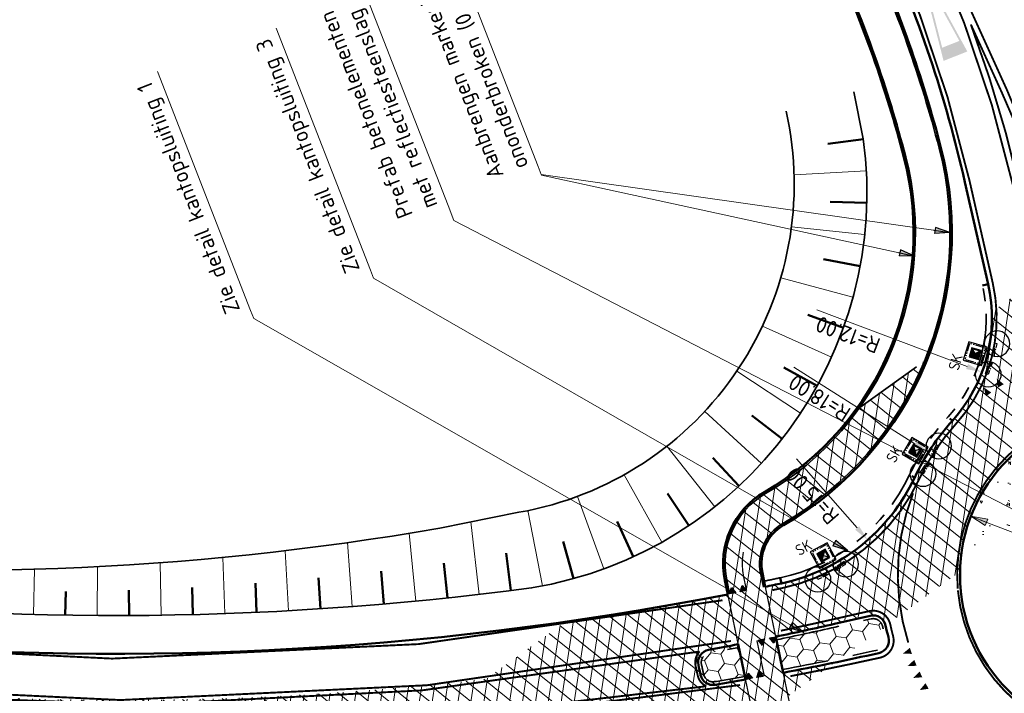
# Model space of a CAD drawing. Header units: metres. Extents: x 121968 to 139793, y 452888 to 468841.
# Tile 7 of 15: x 122226 to 122303, y 463787 to 463840. Entities that reach past the tile are written whole.
import ezdxf

# ---------------------------------------------------------------- set-up
doc = ezdxf.new("R2010")
doc.units = ezdxf.units.M
for name, pattern in [('050050', [0.25, 0.1175, -0.1325]), ('STREEP-3X-PUNT', [1.1700000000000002, 0.65, -0.1, 0.04, -0.1, 0.04, -0.1, 0.04, -0.1]), ('STREEP-PUNT', [0.89, 0.65, -0.1, 0.04, -0.1]), ('VH-RWSBAND_110X220', [24, 10, -2, 2, -2, 2, -2, 2, -2]), ('VH-TROTTOIRBAND_130-150', [15, 5, -2, 2, -2, 2, -2]), ('VW-1-1_STREEP', [2, 1, -1]), ('VW-3-3_STREEP', [6, 3, -3])]:
    doc.linetypes.add(name, pattern=pattern)
for name, color, linetype, lineweight in [('N-WE-GW-TALUD-G', 90, 'Continuous', 35), ('N-WE-GW-TALUDARCERING-S', 90, 'Continuous', 25), ('N-WE-GW-TALUDARCERING_KORT-G', 90, 'Continuous', 50), ('N-WE-GW-TALUDARCERING_LANG-G', 90, 'Continuous', 18), ('N-WE-GW-WATERGANG-G', 90, 'Continuous', 35), ('N-WE-RI-KOLK_STRAATKOLK-S @ 0.5', 7, 'Continuous', 25), ('N-WE-VH-KANTOPSLUITING_TROTTOIRBAND_130 150-G', 210, 'VH-TROTTOIRBAND_130-150', 35), ('N-WE-VH-KANTOPSLUITING_TROTTOIRBAND_RWS_110 220-G', 210, 'VH-RWSBAND_110X220', 35), ('N-WE-VH-KANTVERHARDING-G', 210, 'Continuous', 50), ('N-WE-VH-VERHARDING_ASFALT-A @ 0.5', 7, 'Continuous', 18), ('N-WE-VH-VERHARDING_BETON-A-500', 252, 'Continuous', 18), ('N-WE-VH-VERHARDING_CRETEPRINT-A @ 0.5', 7, 'Continuous', 18), ('N-WE-VW-MARKERING_DOORGETROKKEN-G', 7, 'Continuous', 35), ('N-WE-VW-MARKERING_LANGS_STREEP_11_015-G', 7, 'VW-1-1_STREEP', 13), ('N-WE-VW-MARKERING_LANGS_STREEP_33_015-G', 7, 'VW-3-3_STREEP', 13), ('X-XX-AL-M', 7, 'Continuous', 18), ('X-XX-AL-M @ 0.5', 7, 'Continuous', 18)]:
    doc.layers.add(name, color=color, linetype=linetype, lineweight=lineweight)
for name, color, linetype in [('TM-L_05-05_10', 7, '050050'), ('TM-L_C_15', 7, 'Continuous'), ('TM-SYMBOOL', 7, 'Continuous'), ('TM-SYMBOOL-F', 7, 'Continuous'), ('TM-SYMBOOL-T', 7, 'Continuous'), ('WEG-NW-BAND-10_20', 7, 'STREEP-3X-PUNT'), ('WEG-NW-BAND-11-22X20', 7, 'STREEP-PUNT'), ('WEG-NW-RIOLERING_STRAATKOLK @ 1', 4, 'Continuous'), ('WEG-NW-VERHARDING', 42, 'Continuous')]:
    doc.layers.add(name, color=color, linetype=linetype)
doc.styles.add('NLCS-ISO Standaard', font='NLCS-ISO.ttf', dxfattribs={"height": 1.8})
doc.styles.add('NLCS-ISO-M500-T25', font='NLCS-ISO.ttf', dxfattribs={"height": 1.25})
doc.styles.add('STANDAARD', font='isocp2.shx')
doc.dimstyles.new('NLCS-M500-T25-PIJL_L2_H1', dxfattribs={"dimscale": 0.5, "dimtxt": 2.5, "dimasz": 2.5, "dimexe": 2, "dimexo": 2, "dimgap": 0.7, "dimtad": 1, "dimzin": 0, "dimdsep": 46, "dimtxsty": 'NLCS-ISO-M500-T25', "dimcen": 2.5, "dimdle": 2, "dimclrd": 256, "dimclre": 256, "dimclrt": 7, "dimadec": 1, "dimazin": 0, "dimtfac": 1, "dimtdec": 3, "dimtofl": 0, "dimtmove": 0, "dimatfit": 3, "dimfxl": 0, "dimtolj": 1, "dimtzin": 0, "dimlwd": -1, "dimlwe": -1, "dimarcsym": 0})
doc.dimstyles.new('NLCS-T18-Pijl-ANNOTATIVE', dxfattribs={"dimtxt": 1.8, "dimasz": 1.35, "dimexe": 2, "dimexo": 2, "dimgap": 0.7, "dimtad": 1, "dimlfac": -1, "dimzin": 0, "dimdsep": 46, "dimtxsty": 'NLCS-ISO Standaard', "dimblk": 'Pijl', "dimblk1": 'Pijl', "dimblk2": 'Pijl', "dimcen": 2.5, "dimdle": 2, "dimclrd": 256, "dimclre": 256, "dimclrt": 256, "dimadec": 0, "dimazin": 0, "dimtfac": 1, "dimtofl": 0, "dimtmove": 0, "dimatfit": 3, "dimldrblk": 'Pijl', "dimfxl": 0, "dimtolj": 1, "dimtzin": 0, "dimlwd": 18, "dimlwe": 18, "dimarcsym": 0})
doc.dimstyles.new('NLCS-T25-Pijl-ANNOTATIVE', dxfattribs={"dimtxt": 2.5, "dimasz": 1.875, "dimexe": 2, "dimexo": 2, "dimgap": 0.7, "dimtad": 1, "dimlfac": -1, "dimzin": 0, "dimdsep": 46, "dimtxsty": 'NLCS-ISO Standaard', "dimblk": 'Pijl', "dimblk1": 'Pijl', "dimblk2": 'Pijl', "dimcen": 2.5, "dimdle": 2, "dimclrd": 256, "dimclre": 256, "dimclrt": 256, "dimadec": 0, "dimazin": 0, "dimtfac": 1, "dimtofl": 0, "dimtmove": 0, "dimatfit": 3, "dimldrblk": 'Pijl', "dimfxl": 0, "dimtolj": 1, "dimtzin": 0, "dimlwd": 18, "dimlwe": 18, "dimarcsym": 0})
pattern_1 = [(261.2915611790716, (61225.5152205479, 231842.3613571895), (0.9884715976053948, -0.1514064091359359), []), (321.2915611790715, (61225.5152205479, 231842.3613571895), (0.6253575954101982, 0.7803383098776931), [])]
pattern_2 = [(111.2915611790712, (61224.09364375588, 231839.1242103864), (-1.072821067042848, 0.8597512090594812), [0.7937499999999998, -1.5875]), (231.2915611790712, (61224.09364375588, 231839.1242103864), (-0.208155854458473, -1.358965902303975), [0.79375, -1.5875]), (171.2915611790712, (61224.09364375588, 231839.1242103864), (-1.28097692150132, -0.499214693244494), [-1.5875, 0.7937499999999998])]

# ---------------------------------------------------------------- blocks, each defined once
blk = doc.blocks.new('*D165')
at = {"layer": 'DEFPOINTS', "color": 0}
for p in [(122296.8613451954, 463806.1551059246), (122312.0842655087, 463796.5497586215)]:
    blk.add_point(p, dxfattribs=at)
at = {"layer": 'X-XX-AL-M'}
for p, q in [((122286.3203321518, 463812.8062667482), (122295.8041979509, 463806.8221439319)), ((122312.9922168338, 463795.6906169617), (122311.1763141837, 463797.4089002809)), ((122312.9434071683, 463797.4577099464), (122311.2251238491, 463795.6418072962))]:
    blk.add_line(p, q, dxfattribs=at)
blk.add_solid([(122295.6930249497, 463806.6459527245), (122295.9153709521, 463806.9983351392), (122296.8613451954, 463806.1551059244)], dxfattribs=at)
at = {"layer": 'X-XX-AL-M', "color": 7, "insert": (122288.3160529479, 463810.3941414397), "char_height": 1.25, "attachment_point": 5, "rotation": 147.74892348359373, "style": 'NLCS-ISO-M500-T25'}
blk.add_mtext('\\A1;R=18.00', dxfattribs=at)
blk = doc.blocks.new('Pijl')
h = blk.add_hatch(color=256)
h.paths.add_polyline_path([(2.220446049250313e-16, 0), (-1.75, 0.352142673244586), (-1.749922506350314, 1.310063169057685e-14)])
h.paths.add_polyline_path([(-1.749922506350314, 1.310063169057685e-14), (-1.749845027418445, -0.3520757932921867), (0, 0)])
for p, q in [((-1.901878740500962, 1.4210854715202e-14), (0, 0)), ((0, 0), (-1.75, 0.352142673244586)), ((-1.75, 0.352142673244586), (-1.749845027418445, -0.3520757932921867)), ((0, 0), (-1.749845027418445, -0.3520757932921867))]:
    blk.add_line(p, q)
blk = doc.blocks.new('*D166')
at = {"layer": 'DEFPOINTS', "color": 0}
for p in [(122300.1864714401, 463801.1328794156), (122312.0842655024, 463796.549758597)]:
    blk.add_point(p, dxfattribs=at)
at = {"layer": 'X-XX-AL-M', "lineweight": 18}
blk.add_line((122307.0629870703, 463798.4839932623), (122300.886341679, 463800.8632840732), dxfattribs=at)
at = {"layer": 'X-XX-AL-M', "lineweight": 18, "xscale": 0.75, "yscale": 0.75, "zscale": 0.75, "rotation": 158.9329354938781}
blk.add_blockref('Pijl', (122300.18647144, 463801.1328794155), dxfattribs=at)
at = {"layer": 'X-XX-AL-M', "insert": (122304.9790850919, 463798.429426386), "char_height": 0.9, "attachment_point": 5, "rotation": 158.9329354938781, "style": 'NLCS-ISO Standaard'}
blk.add_mtext('\\A1;R12.75', dxfattribs=at)
blk = doc.blocks.new('dht')
at = {"layer": 'TM-SYMBOOL'}
blk.add_hatch(color=256, dxfattribs=at).paths.add_polyline_path([(0, 0), (0, 0.5000000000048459), (0.4666666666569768, 0.249999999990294)])
blk.add_lwpolyline([(0, 0), (0, 0.5000000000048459), (0.4666666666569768, 0.249999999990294)], close=True, dxfattribs=at)
blk = doc.blocks.new('dht70')
at = {"layer": 'TM-SYMBOOL-T'}
blk.add_hatch(color=256, dxfattribs=at).paths.add_polyline_path([(0, 0.5), (0, 0), (0.6666666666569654, 0.25)])
blk = doc.blocks.new('driehogr')
at = {"layer": 'TM-SYMBOOL-T'}
h = blk.add_hatch(color=256, dxfattribs=at)
h.paths.add_polyline_path([(0, 1.4210854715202e-14), (-0.875, 7.000000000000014), (-1, 8.000000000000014), (1, 8.000000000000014), (0.875, 7.000000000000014)])
h.paths.add_polyline_path([(0.7238326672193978, 7.000000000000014), (2.842170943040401e-14, 1.209338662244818), (-0.7238326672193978, 7.000000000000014)], flags=16)
blk = doc.blocks.new('*D432')
at = {"layer": 'DEFPOINTS', "color": 0}
for p in [(122312.0842655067, 463796.5497586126), (122304.8961958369, 463780.0472844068)]:
    blk.add_point(p, dxfattribs=at)
at = {"layer": 'X-XX-AL-M'}
for p, q in [((122312.5381580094, 463795.3850777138), (122311.6303730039, 463797.7144395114)), ((122313.2489464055, 463797.0036511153), (122310.9195846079, 463796.0958661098)), ((122299.5507027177, 463767.7750240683), (122304.3970243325, 463778.9012792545))]:
    blk.add_line(p, q, dxfattribs=at)
blk.add_solid([(122304.2060234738, 463778.9844745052), (122304.5880251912, 463778.8180840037), (122304.896195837, 463780.0472844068)], dxfattribs=at)
at = {"layer": 'X-XX-AL-M', "color": 7, "insert": (122299.8448468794, 463770.8918701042), "char_height": 1.25, "attachment_point": 5, "rotation": 66.46324958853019, "style": 'NLCS-ISO-M500-T25'}
blk.add_mtext('\\A1;R=18.00', dxfattribs=at)
blk = doc.blocks.new('*D434')
at = {"layer": 'DEFPOINTS', "color": 0}
for p in [(122282.1996756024, 463810.546589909), (122292.1000061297, 463799.2778962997)]:
    blk.add_point(p, dxfattribs=at)
at = {"layer": 'X-XX-AL-M'}
blk.add_line((122286.5228199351, 463805.6259270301), (122291.2749785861, 463800.2169540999), dxfattribs=at)
blk.add_solid([(122291.1184689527, 463800.0794495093), (122291.4314882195, 463800.3544586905), (122292.1000061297, 463799.2778962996)], dxfattribs=at)
at = {"layer": 'X-XX-AL-M', "color": 7, "insert": (122287.7539204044, 463802.7474479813), "char_height": 1.25, "attachment_point": 5, "rotation": 131.3015533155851, "style": 'NLCS-ISO-M500-T25'}
blk.add_mtext('\\A1;R=15.00', dxfattribs=at)
blk = doc.blocks.new('*D435')
at = {"layer": 'DEFPOINTS', "color": 0}
for p in [(122289.8314250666, 463816.6696764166), (122301.055785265, 463812.425416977)]:
    blk.add_point(p, dxfattribs=at)
at = {"layer": 'X-XX-AL-M'}
blk.add_line((122288.1101726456, 463817.3205323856), (122299.8865810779, 463812.8675273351), dxfattribs=at)
blk.add_solid([(122299.8128960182, 463812.6726599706), (122299.9602661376, 463813.0623946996), (122301.055785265, 463812.4254169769)], dxfattribs=at)
at = {"layer": 'X-XX-AL-M', "color": 7, "insert": (122290.5480325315, 463815.3563304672), "char_height": 1.25, "attachment_point": 5, "rotation": 159.2869261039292, "style": 'NLCS-ISO-M500-T25'}
blk.add_mtext('\\A1;R=12.00', dxfattribs=at)
blk = doc.blocks.new('*U444')
at = {"layer": 'N-WE-GW-TALUDARCERING_KORT-G'}
for p, q in [((122291.7592847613, 463830.6868370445), (122288.9742097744, 463830.3142320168)), ((122292.0259694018, 463825.6992372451), (122289.1659481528, 463825.7740704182)), ((122291.4988246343, 463820.7324081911), (122288.641682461, 463821.2680254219)), ((122290.1911751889, 463815.9118972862), (122287.4177415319, 463816.9069371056)), ((122288.1360747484, 463811.3595534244), (122285.5270324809, 463812.7971912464)), ((122285.3854704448, 463807.1904469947), (122283.0180254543, 463809.0384122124)), ((122282.0088897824, 463803.5099612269), (122279.9534708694, 463805.7213616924)), ((122278.091683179, 463800.4111284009), (122276.4088849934, 463802.9260569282)), ((122273.7328665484, 463797.9722782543), (122272.4708339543, 463800.7201178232)), ((122269.0426184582, 463796.255058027), (122268.2350408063, 463799.1573508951)), ((122264.1373924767, 463795.3171523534), (122263.7665830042, 463798.243960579)), ((122259.1710224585, 463794.7389524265), (122258.8806712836, 463797.4735707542)), ((122249.2082634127, 463793.8846844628), (122249.0495108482, 463796.3125788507)), ((122254.1939663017, 463794.2613979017), (122253.9727278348, 463796.841554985)), ((122239.2190919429, 463793.4343569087), (122239.1662355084, 463795.5645271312)), ((122244.2159567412, 463793.6089664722), (122244.1132696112, 463795.8867736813)), ((122229.2198790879, 463793.3887077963), (122229.2487800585, 463795.2320041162)), ((122234.219716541, 463793.3609273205), (122234.2106533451, 463795.346175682))]:
    blk.add_line(p, q, dxfattribs=at)
at = {"layer": 'N-WE-GW-TALUDARCERING_LANG-G'}
for p, q in [((122291.9919052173, 463828.1983455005), (122286.3279563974, 463827.8954967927)), ((122291.8612617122, 463823.2053299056), (122286.1241257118, 463823.8142297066)), ((122290.9409521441, 463818.2961239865), (122285.2900333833, 463819.8290363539)), ((122289.2542393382, 463813.5948185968), (122283.8518698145, 463816.033652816)), ((122286.8437586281, 463809.2202494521), (122281.8486659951, 463812.5158053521)), ((122283.7704401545, 463805.2829932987), (122279.3310635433, 463809.3558016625)), ((122280.1119687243, 463801.8825728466), (122276.3600494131, 463806.6253401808)), ((122275.9608201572, 463799.1049411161), (122273.0056823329, 463804.3864890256)), ((122271.4219237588, 463797.0203087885), (122269.3458158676, 463802.6907876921)), ((122266.6100100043, 463795.6813694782), (122265.4648035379, 463801.5784329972)), ((122261.6556705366, 463795.0154855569), (122260.9950404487, 463800.6898782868)), ((122256.6837027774, 463794.487581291), (122256.1738150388, 463799.8016130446)), ((122251.7020680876, 463794.0604254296), (122251.323704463, 463799.0679680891)), ((122241.7179661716, 463793.5090176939), (122241.5639571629, 463797.9163489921)), ((122246.7128077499, 463793.7341930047), (122246.452950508, 463798.4393159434)), ((122231.7197275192, 463793.3621660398), (122231.7409956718, 463797.189937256)), ((122236.7195900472, 463793.3849917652), (122236.6591542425, 463797.4996992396)), ((122226.7204273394, 463793.4405498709), (122226.8119577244, 463796.9875711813))]:
    blk.add_line(p, q, dxfattribs=at)
blk = doc.blocks.new('B_straatkolk')
at = {"ltscale": 0.12}
blk.add_hatch(color=256, dxfattribs=at).paths.add_polyline_path([(0.006129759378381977, 2.91038304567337e-11), (0.3061297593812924, 2.91038304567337e-11), (0.3061297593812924, 0.3000000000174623)])
blk.add_lwpolyline([(0.006129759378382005, 2.91038304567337e-11), (0.3061297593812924, 2.91038304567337e-11), (0.3061297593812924, 0.3000000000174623), (0.006129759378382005, 0.3000000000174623)], close=True, dxfattribs=at)
at = {"ltscale": 0.12, "flags": 128}
blk.add_lwpolyline([(0.3061297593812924, 0.3000000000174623), (0.006129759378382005, 2.91038304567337e-11)], dxfattribs=at)
at = {"ltscale": 0.12, "style": 'STANDAARD'}
blk.add_attdef('SK', (0.3574588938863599, 0.3286005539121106), '', height=0.4285816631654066, dxfattribs=at)
blk = doc.blocks.new('verloop rws maai')
at = {"flags": 128}
blk.add_lwpolyline([(0, 0.2249999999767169), (1, 0.2249999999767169), (1, 0), (0, 0), (0, 0.2249999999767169), (1, 0)], dxfattribs=at)
at = {"layer": 'DEFPOINTS'}
blk.add_circle((0, 0), 1, dxfattribs=at)
blk = doc.blocks.new('A$C32171E0C')
at = {"layer": 'WEG-NW-BAND-10_20', "flags": 128}
blk.add_lwpolyline([(0.3963133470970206, -2.132733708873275), (1.605783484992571, -1.656097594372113), (1.129147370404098, -0.4466274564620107), (-0.08032276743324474, -0.9232635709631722)], close=True, dxfattribs=at)
at = {"layer": 'WEG-NW-VERHARDING', "flags": 128}
blk.add_lwpolyline([(0.3399414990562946, -2.26243418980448), (1.735483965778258, -1.712469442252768), (1.185519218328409, -0.3169269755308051), (-0.2100232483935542, -0.8668917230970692)], close=True, dxfattribs=at)
at = {"layer": 'WEG-NW-BAND-11-22X20', "rotation": 198.9809326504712}
blk.add_blockref('verloop rws maai', (1.413385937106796, 0.512881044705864), dxfattribs=at)
at = {"layer": 'WEG-NW-BAND-11-22X20', "xscale": -1, "rotation": 204.7288468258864}
blk.add_blockref('verloop rws maai', (-0.9082976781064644, -0.4183244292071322), dxfattribs=at)
at = {"layer": 'WEG-NW-RIOLERING_STRAATKOLK @ 1'}
ref = blk.add_blockref('B_straatkolk', (0.5822090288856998, -1.683276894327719), dxfattribs=dict(at, xscale=1.999999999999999, yscale=1.999999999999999, zscale=1.999999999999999, rotation=21.50874092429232))
ref.add_attrib('SK', 'SK', (2.646719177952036, -1.473761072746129), dxfattribs={"layer": '0', "ltscale": 0.12, "height": 0.8571633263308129, "rotation": 201.5087409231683, "style": 'STANDAARD'})
blk = doc.blocks.new('N-SRI-KOLK_STRAAT_300X300-SO')
h = blk.add_hatch(color=256)
h.dxf.hatch_style = 1
h.paths.add_polyline_path([(0.7499999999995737, 1.500000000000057), (-0.7500000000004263, 1.500000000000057), (-4.263256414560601e-13, 0.7500000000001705)])
h.paths.add_polyline_path([(-4.262840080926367e-13, 0.7500000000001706), (-0.7500000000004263, 2.842170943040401e-13), (0.7499999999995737, 2.842170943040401e-13)])
for p, q in [((-0.7500000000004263, 2.842170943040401e-13), (0.7499999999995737, 1.500000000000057)), ((0.7499999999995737, 2.842170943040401e-13), (-0.7500000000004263, 1.500000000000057))]:
    blk.add_line(p, q)
at = {"flags": 128}
blk.add_lwpolyline([(-0.7500000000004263, 2.842170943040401e-13), (0.7499999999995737, 2.842170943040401e-13), (0.7499999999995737, 1.500000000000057), (-0.7500000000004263, 1.500000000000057)], close=True, dxfattribs=at)

msp = doc.modelspace()

# ---------------------------------------------------------------- hatches: boundary and pattern name
at = {"layer": 'N-WE-VH-VERHARDING_ASFALT-A @ 0.5'}
h = msp.add_hatch(dxfattribs=at)
h.set_pattern_fill('AVH-ASFALT', color=256, scale=2, angle=90, style=0, pattern_type=2)
h.set_pattern_definition(pattern_1)
h.paths.add_polyline_path([(122281.2092961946, 463794.6504441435), (122281.8741125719, 463791.4588539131, 0.003000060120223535), (122284.8139465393, 463792.0568296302), (122284.149920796, 463795.244624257, -0.002995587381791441)])
h.paths.add_polyline_path([(122281.1328186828, 463795.0175904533), (122281.2092961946, 463794.6504441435, 0.002995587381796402), (122284.149920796, 463795.244624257), (122284.0734487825, 463795.6117441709, -0.003000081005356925)])
h.paths.add_polyline_path([(122281.8741125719, 463791.4588539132), (122281.9472904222, 463791.1075483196, 0.003000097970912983), (122284.8884577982, 463791.6991227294), (122284.8139465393, 463792.0568296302, -0.003000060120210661)])
h.paths.add_polyline_path([(122285.3342012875, 463795.8777539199, -0.001288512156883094), (122284.0734487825, 463795.6117441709), (122284.1499207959, 463795.244624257, 0.001288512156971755), (122285.4125644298, 463795.5110330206, 0.2347387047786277), (122296.1231777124, 463804.0253389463, -0.07440796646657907), (122299.0107217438, 463808.3702103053, 0.2010881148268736), (122302.1851378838, 463817.3952138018), (122301.822513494, 463817.1320595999, -0.1958595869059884), (122298.7325612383, 463808.6217092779, 0.07440796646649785), (122295.7835800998, 463804.1843938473, -0.2347387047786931)])
h.paths.add_polyline_path([(122302.1851378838, 463817.3952138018, -0.2010881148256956), (122299.0107217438, 463808.3702103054, -0.1165446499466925), (122305.6843812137, 463812.9717592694, -0.01407270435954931), (122306.6183755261, 463813.3057924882), (122305.1937012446, 463819.5785090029)])
h.paths.add_polyline_path([(122306.4418690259, 463815.7760774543), (122305.5238381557, 463819.8180872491), (122305.1937012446, 463819.5785090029), (122306.6183755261, 463813.3057924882, -0.04619767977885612), (122309.7879068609, 463814.0245221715), (122309.5013302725, 463815.2862938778, 0.01611718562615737), (122307.8720333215, 463821.5221574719), (122307.5500283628, 463821.2884805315, -0.01285532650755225), (122308.8705363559, 463816.3396266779, -0.4213123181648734), (122308.1073445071, 463815.128889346, 0.006165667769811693), (122307.6503951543, 463815.0251691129, -0.4177912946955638)])
h.paths.add_polyline_path([(122307.8720333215, 463821.5221574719, -0.01611718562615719), (122309.5013302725, 463815.2862938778), (122309.7879068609, 463814.0245221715, -0.1427322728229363), (122319.5345909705, 463812.5226504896, -0.2066328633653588), (122311.435927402, 463821.6302279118, 0.004908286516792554), (122310.7512263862, 463823.611569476)])
h.paths.add_polyline_path([(122310.7512263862, 463823.611569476, -0.004908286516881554), (122311.435927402, 463821.6302279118, 0.2066328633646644), (122319.5345909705, 463812.5226504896, -0.01385092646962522), (122320.4076089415, 463812.0856067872), (122320.7440423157, 463812.3297543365, 0.01636900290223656), (122319.6931085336, 463812.8624992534, -0.2066328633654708), (122311.7919733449, 463821.7479406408, 0.005542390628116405), (122311.0728026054, 463823.8449352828)])
h = msp.add_hatch(dxfattribs=at)
h.set_pattern_fill('AVH-ASFALT', color=256, scale=2, angle=90, style=0, pattern_type=2)
h.set_pattern_definition(pattern_1)
h.paths.add_polyline_path([(122294.4592655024, 463796.5497585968, 0.04417034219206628), (122294.7332889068, 463793.4539168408), (122299.3366150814, 463796.7945212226, -0.4978394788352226), (122315.8042827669, 463808.7450024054), (122320.4076089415, 463812.0856067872, 0.5668112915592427)])
h.paths.add_polyline_path([(122294.4592655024, 463796.5497585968, -0.1099445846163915), (122296.1231777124, 463804.0253389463, -0.2347387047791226), (122285.4125644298, 463795.5110330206, -0.00128851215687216), (122284.149920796, 463795.244624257), (122284.8139465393, 463792.0568296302, 0.00416664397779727), (122288.8845883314, 463792.9457585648), (122294.6104457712, 463794.2462289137, -0.03277965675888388)])
h = msp.add_hatch(dxfattribs=at)
h.set_pattern_fill('AVH-ASFALT', color=256, scale=2, angle=90, style=0, pattern_type=2)
h.set_pattern_definition(pattern_1)
h.paths.add_polyline_path([(122282.3774561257, 463796.3980799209), (122282.6040514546, 463795.3102615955, 0.001350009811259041), (122283.9265916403, 463795.5811994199), (122283.6990878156, 463796.6733791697, -0.3229607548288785), (122285.4378568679, 463800.5731773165, 0.1647466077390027), (122296.5547701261, 463813.3092919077), (122294.2964422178, 463811.6704377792, -0.1403963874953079), (122284.7593315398, 463801.7402691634, 0.3229607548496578)])
h.paths.add_polyline_path([(122281.0558244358, 463796.1227806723), (122281.2800245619, 463795.0464610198, 0.001350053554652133), (122282.6040514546, 463795.3102615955), (122282.3774561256, 463796.398079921, -0.322960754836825), (122284.7593315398, 463801.7402691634, 0.1403963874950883), (122294.2964422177, 463811.6704377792), (122291.4238290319, 463809.5858007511, -0.1061051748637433), (122284.0808062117, 463802.9073610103, 0.3229607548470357)], flags=17)
h.paths.add_polyline_path([(122283.6990878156, 463796.6733791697), (122283.9265916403, 463795.5811994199, 0.0001500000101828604), (122284.0734487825, 463795.6117441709), (122283.8459357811, 463796.7039679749, -0.3229607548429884), (122285.513248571, 463800.4435004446, 0.1670904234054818), (122296.7845869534, 463813.4760685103), (122296.5547701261, 463813.3092919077, -0.1647466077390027), (122285.4378568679, 463800.5731773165, 0.3229607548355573)])
edge = h.paths.add_edge_path()
edge.add_line((122291.4876520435, 463809.6753864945), (122291.1056405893, 463809.4031114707))
edge.add_arc((122272.1940476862, 463823.3530811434), 23.50000000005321, 300.17291670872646, 323.5859865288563, ccw=False)
edge.add_arc((122287.2723883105, 463797.4177067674), 6.499999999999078, 120.1729167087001, 191.7665984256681)
edge.add_line((122280.9089764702, 463796.0921918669), (122281.1328186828, 463795.0175904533))
edge.add_arc((122233.0921065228, 464040.3583530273), 249.99999961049, 281.0790325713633, 281.1134123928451)
edge.add_line((122281.2800245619, 463795.0464610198), (122281.0558244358, 463796.1227806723))
edge.add_arc((122287.2723883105, 463797.4177067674), 6.350000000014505, 120.17291670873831, 191.7665984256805, ccw=False)
edge.add_arc((122272.1940476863, 463823.3530811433), 23.64999999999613, 300.1729167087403, 324.6662660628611)
h = msp.add_hatch(dxfattribs=at)
h.set_pattern_fill('AVH-ASFALT', color=256, scale=2, angle=90, style=0, pattern_type=2)
h.set_pattern_definition(pattern_1)
h.paths.add_polyline_path([(122251.9574012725, 463780.9452663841), (122251.4071836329, 463780.5459769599, 0.02992346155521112), (122281.1479765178, 463783.5951424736), (122281.825791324, 463784.087028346, -0.03010555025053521)])
h.paths.add_polyline_path([(122257.4184951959, 463784.9083473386), (122251.9574012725, 463780.9452663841, 0.03010555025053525), (122281.825791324, 463784.087028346), (122283.2016956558, 463785.0855133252), (122282.594988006, 463787.9981404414, -0.02538172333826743)])
h.paths.add_polyline_path([(122221.3403034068, 463787.0334731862), (122222.1798428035, 463784.8792285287, 0.06071863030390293), (122282.594988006, 463787.9981404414), (122282.5239911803, 463788.3389755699), (122282.4729863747, 463788.5838348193, -0.002407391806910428), (122280.1027665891, 463788.1764760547, -0.3944211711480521), (122279.2496319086, 463788.742752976, -0.005954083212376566), (122279.0730289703, 463789.5268843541, -0.4220221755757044), (122279.6701043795, 463790.4204207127, 0.002367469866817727), (122281.9982759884, 463790.8627814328), (122281.9472904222, 463791.1075483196), (122281.8741125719, 463791.4588539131, -0.06092061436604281)])
h.paths.add_polyline_path([(122267.7292517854, 463792.3907974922), (122262.2161328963, 463788.3899623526, 0.01990396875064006), (122281.8741125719, 463791.4588539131), (122281.2092961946, 463794.6504441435, -0.01365019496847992)])
h.paths.add_polyline_path([(122268.3771069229, 463792.8609418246), (122267.7292517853, 463792.3907974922, 0.01365019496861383), (122281.2092961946, 463794.6504441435), (122281.1328186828, 463795.0175904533, -0.01293890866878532)])
h.paths.add_polyline_path([(122282.594988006, 463787.9981404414), (122283.2016956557, 463785.0855133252), (122285.863691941, 463787.0173070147), (122285.5481610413, 463788.5320791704, -0.00300108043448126)])
h.paths.add_polyline_path([(122282.5239911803, 463788.3389755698), (122282.594988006, 463787.9981404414, 0.003001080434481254), (122285.5481610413, 463788.5320791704), (122285.4758295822, 463788.8793214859, -0.003000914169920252)])
h.paths.add_polyline_path([(122285.5481610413, 463788.5320791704), (122285.863691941, 463787.0173070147), (122288.827344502, 463789.1680107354, -0.00334031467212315)])
h.paths.add_polyline_path([(122285.4758295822, 463788.8793214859), (122285.5481610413, 463788.5320791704, 0.003340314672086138), (122288.827344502, 463789.1680107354), (122289.5366861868, 463789.6827754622, -0.004139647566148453)])
h = msp.add_hatch(dxfattribs=at)
h.set_pattern_fill('AVH-ASFALT', color=256, scale=2, angle=90, style=0, pattern_type=2)
h.set_pattern_definition(pattern_1)
h.paths.add_polyline_path([(122288.8845883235, 463792.9457585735, -0.00416664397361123), (122284.8139465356, 463792.0568296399), (122284.8884577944, 463791.699122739, 0.004711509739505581), (122289.4924816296, 463792.699274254), (122292.3058954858, 463793.338263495, -0.4178621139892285), (122293.5052215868, 463792.5724319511, 0.0001131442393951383), (122293.5070235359, 463792.5640239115), (122294.733288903, 463793.4539168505, -0.01137421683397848), (122294.6104457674, 463794.2462289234)])
h = msp.add_hatch(dxfattribs=at)
h.set_pattern_fill('AVH-ASFALT', color=256, scale=2, angle=90, style=0, pattern_type=2)
h.set_pattern_definition(pattern_1)
h.paths.add_polyline_path([(122281.9472904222, 463791.1075483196), (122282.5239911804, 463788.3389755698, 0.001500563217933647), (122284.000828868, 463788.6047391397), (122283.4187918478, 463791.3989297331, -0.001500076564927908)])
h.paths.add_polyline_path([(122283.4187918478, 463791.3989297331), (122284.000828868, 463788.6047391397, 0.001500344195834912), (122285.4758295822, 463788.8793214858), (122284.8884577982, 463791.6991227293, -0.001500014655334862)])
at = {"layer": 'N-WE-VH-VERHARDING_BETON-A-500'}
h = msp.add_hatch(dxfattribs=at)
h.set_pattern_fill('AVH-BETON', color=256, style=0, pattern_type=2)
h.set_pattern_definition([(156.2915611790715, (122449.7355823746, 463685.2913450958), (-3.953058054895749, -1.540562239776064), [0.14142136, -2.0506097, 0, -2.0506097]), (156.2915611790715, (122449.7408546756, 463685.5412893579), (-3.953058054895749, -1.540562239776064), [0.14142136, -2.0506097, 0, -2.0506097]), (88.79156117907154, (122449.6060965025, 463685.3482081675), (3.953058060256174, 1.540562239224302), [0.25, -1.4985883, 0, -1.495883]), (88.79156117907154, (122449.7355823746, 463685.2913450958), (3.953058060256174, 1.540562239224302), [0.25, -1.4985883, 0, -1.495883]), (171.2915611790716, (122451.0304410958, 463684.722714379), (-2.501430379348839, -3.121353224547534), [0.1875, -1.90625, 0, -1.90625]), (231.2915611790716, (122451.0304410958, 463684.722714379), (1.452455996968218, -3.726978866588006), [0.1875, -1.90625, 0, -1.90625]), (111.2915611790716, (122450.9131866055, 463684.5764009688), (-3.953886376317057, 0.6056256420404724), [0.1875, -1.90625, 0, -1.90625])])
h.paths.add_polyline_path([(122299.3366150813, 463796.7945212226), (122304.1847682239, 463800.3127949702, -0.1909274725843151), (122308.9070179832, 463804.7025248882, -0.06065374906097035), (122310.9561296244, 463805.226728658), (122315.8042827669, 463808.7450024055, 0.1684878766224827), (122307.4545619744, 463808.4295037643, 0.3038635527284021)])
at = {"layer": 'N-WE-VH-VERHARDING_CRETEPRINT-A @ 0.5'}
h = msp.add_hatch(dxfattribs=at)
h.set_pattern_fill('HONEY', color=256, scale=0.5, style=0)
h.set_pattern_definition(pattern_2)
h.paths.add_polyline_path([(122290.0295438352, 463790.0404391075), (122293.2860614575, 463792.4036731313, -0.001547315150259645), (122293.2607604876, 463792.5200986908, 0.4178621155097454), (122292.3612659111, 463793.0944723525), (122289.54785205, 463792.4554831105, -0.004711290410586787), (122284.9394391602, 463791.4543760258), (122285.42483968, 463789.1241091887, 0.004699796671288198)])
h = msp.add_hatch(dxfattribs=at)
h.set_pattern_fill('HONEY', color=256, scale=0.5, style=0)
h.set_pattern_definition(pattern_2)
h.paths.add_polyline_path([(122279.6701043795, 463790.4204207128, 0.42202217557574), (122279.0730289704, 463789.5268843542, 0.005954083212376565), (122279.2496319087, 463788.742752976, 0.394421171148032), (122280.1027665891, 463788.1764760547, 0.002407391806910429), (122282.4729863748, 463788.5838348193), (122281.9982759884, 463790.8627814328, -0.002367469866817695)])

# ---------------------------------------------------------------- linework, layer by layer
at = {"layer": 'N-WE-GW-TALUD-G', "flags": 128}
for points in [[(122140.2796558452, 463811.4591419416), (122140.2796558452, 463811.4591419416, 0.1301874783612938), (122265.7537707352, 463795.5273592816, 0.4054510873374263), (122291.7546305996, 463830.7214784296), (122291.0251470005, 463834.3905686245)], [(122140.2796558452, 463811.4591419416), (122140.2796558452, 463811.4591419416, 0.1341129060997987), (122258.5669758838, 463800.2035130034), (122264.7734739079, 463801.44673578, 0.42775171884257), (122285.7049999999, 463832.869)]]:
    msp.add_lwpolyline(points, format="xyb", dxfattribs=at)
at = {"layer": 'N-WE-GW-TALUD-G'}
msp.add_lwpolyline([(122235.5834665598, 463777.3762561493, -0.07251631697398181), (122158.8579918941, 463792.5128626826, -0.07251631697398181)], format="xyb", dxfattribs=at)
at = {"layer": 'N-WE-GW-WATERGANG-G'}
msp.add_lwpolyline([(122295.9282581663, 463812.8403861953), (122291.1056405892, 463809.4031114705)], dxfattribs=at)
at = {"layer": 'N-WE-VH-KANTOPSLUITING_TROTTOIRBAND_130 150-G', "flags": 128}
for points in [[(122284.9394391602, 463791.4543760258, 0.004711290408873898), (122289.5478520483, 463792.4554831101), (122292.361265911, 463793.0944723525, -0.4178621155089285), (122293.2607604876, 463792.5200986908, 0.01245312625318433), (122293.4847405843, 463791.58788669, -0.4268719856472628), (122292.9220562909, 463790.6622659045, -0.007661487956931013), (122285.42483968, 463789.1241091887)], [(122282.4729863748, 463788.5838348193, -0.002407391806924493), (122280.1027665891, 463788.1764760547, -0.3944211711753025), (122279.2496319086, 463788.7427529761, -0.005954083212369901), (122279.0730289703, 463789.5268843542, -0.4220221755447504), (122279.6701043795, 463790.4204207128, 0.002367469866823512), (122281.9982759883, 463790.8627814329, 0.002367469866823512)]]:
    msp.add_lwpolyline(points, format="xyb", dxfattribs=at)
at = {"layer": 'N-WE-VH-KANTOPSLUITING_TROTTOIRBAND_RWS_110 220-G', "ltscale": 0.5, "flags": 128}
msp.add_lwpolyline([(122283.9816823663, 463796.0522880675, 0.001288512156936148), (122285.2401655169, 463796.3178189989, 0.2347387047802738), (122295.3760629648, 463804.3752597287, -0.07440796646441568), (122298.3987686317, 463808.9235080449, 0.2443026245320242), (122301.0945753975, 463819.2277898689)], format="xyb", dxfattribs=at)
at = {"layer": 'N-WE-VH-KANTVERHARDING-G', "flags": 128}
for points in [[(122281.1328186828, 463795.0175904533), (122280.9089764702, 463796.092191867, -0.3229607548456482), (122284.0054145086, 463803.0370378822, 0.3364659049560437), (122294.9395242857, 463829.2601357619, 0.04317693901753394), (122289.425179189, 463844.8296748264), (122287.1184589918, 463849.9036196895, 0.003265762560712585), (122285.513825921, 463853.3729039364, 0.08573300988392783), (122276.0444676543, 463866.8984099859, -0.08721489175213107), (122265.8611905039, 463881.53509647), (122264.9371561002, 463883.5295049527)], [(122284.0734487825, 463795.6117441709), (122283.8459357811, 463796.7039679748, -0.3229607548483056), (122285.513248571, 463800.4435004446, 0.3364659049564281), (122297.8432021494, 463830.0142278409, 0.04317693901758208), (122292.156201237, 463846.0712538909), (122289.8494810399, 463851.145198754), (122289.8494810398, 463851.1451987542, 0.003265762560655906), (122288.2283966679, 463854.6500514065, 0.085733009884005), (122278.1733049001, 463869.0121866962, -0.08721489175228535), (122268.5832283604, 463882.7962506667), (122268.162843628, 463883.7035966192)], [(122301.5333994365, 463819.3274566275), (122299.7172433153, 463827.3238335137, 0.05088289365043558), (122293.2348584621, 463846.5616337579), (122290.9281382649, 463851.6355786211, 0.01981606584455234), (122280.3551800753, 463872.6411392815, -0.004437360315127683), (122277.7889928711, 463877.3714131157, 0.255744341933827), (122268.162843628, 463883.7035966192)], [(122298.7325612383, 463808.6217092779, 0.2443026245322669), (122301.5333994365, 463819.3274566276)], [(122123.824704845, 463814.8939476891), (122139.152379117, 463808.6789895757, 0.1456625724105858), (122281.1328186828, 463795.0175904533, 0.1456625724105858)], [(122121.4217423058, 463808.9676282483), (122146.8859573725, 463798.6425765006, 0.1400238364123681), (122283.4321206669, 463783.9793098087, 0.1400238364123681)], [(122295.7835800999, 463804.1843938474, -0.07440796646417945), (122298.7325612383, 463808.6217092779)], [(122285.3342012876, 463795.8777539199, 0.2347387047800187), (122295.7835800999, 463804.1843938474)], [(122284.0734487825, 463795.6117441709, 0.001288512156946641), (122285.3342012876, 463795.8777539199)], [(122284.8884577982, 463791.6991227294, 0.004711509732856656), (122289.4924816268, 463792.6992742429), (122292.3058954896, 463793.3382634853, -0.4178621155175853), (122293.5052215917, 463792.5724319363, 0.01245312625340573), (122293.7262928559, 463791.6523265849, -0.4268719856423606), (122292.9760471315, 463790.4181655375, -0.007656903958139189), (122285.4758295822, 463788.8793214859)], [(122282.5239911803, 463788.3389755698, -0.002414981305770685), (122280.1439253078, 463787.9298874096, -0.394421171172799), (122279.0064124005, 463788.6849233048, -0.005954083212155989), (122278.8285012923, 463789.4748630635, -0.4220221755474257), (122279.6246018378, 463790.6662448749, 0.002364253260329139), (122281.9472904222, 463791.1075483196, 0.002364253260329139)]]:
    msp.add_lwpolyline(points, format="xyb", dxfattribs=at)
at = {"layer": 'N-WE-VH-KANTVERHARDING-G'}
for points in [[(122301.5333994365, 463819.3274566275), (122301.0945753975, 463819.2277898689)], [(122298.5471209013, 463808.7893752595), (122298.7325612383, 463808.6217092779)], [(122295.5571816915, 463804.2904304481), (122295.7835800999, 463804.1843938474)], [(122285.2401655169, 463796.3178189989), (122285.3342012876, 463795.8777539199)]]:
    msp.add_lwpolyline(points, dxfattribs=at)
at = {"layer": 'N-WE-VH-KANTVERHARDING-G', "flags": 128}
for points in [[(122285.4758295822, 463788.8793214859), (122284.8884577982, 463791.6991227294)], [(122282.5239911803, 463788.3389755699), (122281.9472904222, 463791.1075483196)]]:
    msp.add_lwpolyline(points, dxfattribs=at)
at = {"layer": 'N-WE-VH-KANTVERHARDING-G'}
msp.add_circle((122312.0842655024, 463796.5497585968), 12.75, dxfattribs=at)
at = {"layer": 'N-WE-VW-MARKERING_DOORGETROKKEN-G'}
for points in [[(122281.2796666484, 463795.0481792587), (122281.0558244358, 463796.1227806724, -0.3229607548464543), (122284.0808062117, 463802.9073610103, 0.3364659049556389), (122295.0847081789, 463829.2978403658, 0.04317693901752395), (122289.5617302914, 463844.8917537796), (122287.2550100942, 463849.9656986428, 0.003265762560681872), (122285.6495544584, 463853.4367613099, 0.08573300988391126), (122276.1509095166, 463867.0040988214, -0.08721489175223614), (122265.9972923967, 463881.5981541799), (122265.0894530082, 463883.5576078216)], [(122283.926600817, 463795.5811553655), (122283.6990878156, 463796.6733791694, -0.3229607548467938), (122285.4378568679, 463800.5731773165, 0.3364659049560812), (122297.6980182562, 463829.976523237, 0.04317693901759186), (122292.0196501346, 463846.0091749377), (122289.7129299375, 463851.0831198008, 0.003265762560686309), (122288.0926681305, 463854.586194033, 0.08573300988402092), (122278.0668630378, 463868.9064978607, -0.08721489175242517), (122268.4471264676, 463882.7331929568), (122267.9916511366, 463883.7162774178)]]:
    msp.add_lwpolyline(points, format="xyb", dxfattribs=at)
at = {"layer": 'N-WE-VW-MARKERING_DOORGETROKKEN-G', "const_width": 0.15}
for points in [[(122283.1528475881, 463880.9469859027), (122283.7820282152, 463879.4332264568, -0.007347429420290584), (122287.0226531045, 463871.2363311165, 0.01622515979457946), (122294.5012254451, 463853.2599778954), (122303.0189454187, 463834.5240941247, -0.04794748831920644), (122309.2352251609, 463816.4269598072, -0.421312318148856), (122308.1858363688, 463814.762195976, 0.006165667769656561), (122307.7379057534, 463814.6605228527, -0.4177912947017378), (122306.0761823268, 463815.6930218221), (122306.0761823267, 463815.6930218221), (122303.5541339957, 463826.797380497, 0.05088289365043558), (122297.0717491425, 463846.0351807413), (122293.9095040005, 463852.9909691, 0.01981606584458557), (122283.2198799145, 463874.2283128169, -0.004005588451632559), (122280.9247588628, 463878.4502260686, -0.001069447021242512), (122280.3234509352, 463879.5836077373, -0.06012658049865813), (122279.2634196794, 463882.3532266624, -0.8221665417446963), (122281.7045385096, 463883.5024560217, -0.0595508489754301)], [(122304.5656948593, 463824.3753370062, -0.2101175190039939), (122305.3416686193, 463824.9837323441, -0.002060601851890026), (122305.4233972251, 463825.0043056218, -0.1969734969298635), (122306.3425680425, 463824.8686889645, 0.02557807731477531), (122302.6092921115, 463834.337857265), (122300.1849987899, 463839.6704202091, -0.03320956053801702), (122303.9929580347, 463826.8970472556)], [(122278.9278166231, 463790.5363787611, -0.110310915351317), (122169.9689873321, 463794.557213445, 0.111004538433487), (122279.4412086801, 463787.8157452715, -0.2243018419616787), (122278.7875148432, 463788.6328766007, -0.005954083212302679), (122278.6084263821, 463789.4280439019, -0.2501217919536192)]]:
    msp.add_lwpolyline(points, format="xyb", close=True, dxfattribs=at)
for points in [[(122301.8990861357, 463819.4105122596, -0.2443026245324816), (122299.0107217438, 463808.3702103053, 0.07440796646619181), (122296.1231777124, 463804.0253389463, -0.2347387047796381), (122285.4125644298, 463795.5110330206, -0.0007892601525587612), (122284.6393122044, 463795.3470757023)], [(122122.6232235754, 463811.9307879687), (122139.5744395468, 463805.0575275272, 0.1454841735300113), (122281.3834264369, 463791.3626180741, 0.1454841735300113)], [(122299.1667837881, 463795.3293934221, 381.3501895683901), (122299.1546941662, 463795.4649498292)], [(122139.5744395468, 463805.0575275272), (122145.6533725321, 463802.5926843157, 0.139922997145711), (122282.1020778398, 463787.9125815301, 0.139922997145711)], [(122285.3014665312, 463792.1682652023, 0.004211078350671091), (122289.4094259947, 463793.0649609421), (122292.2228398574, 463793.7039501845, -0.4178621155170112), (122293.8719132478, 463792.6509318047, 0.01245312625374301), (122294.0886212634, 463791.7489864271, -0.4268719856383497), (122293.0570333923, 463790.0520149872, -0.007150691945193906), (122286.0435705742, 463788.6056393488, -0.007150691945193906)]]:
    msp.add_lwpolyline(points, format="xyb", dxfattribs=at)
at = {"layer": 'N-WE-VW-MARKERING_LANGS_STREEP_11_015-G', "ltscale": 2, "const_width": 0.15}
msp.add_lwpolyline([(122295.6588522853, 463802.9408794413, 0.1710205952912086), (122295.2804231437, 463791.2326628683)], format="xyb", dxfattribs=at)
at = {"layer": 'N-WE-VW-MARKERING_LANGS_STREEP_33_015-G', "ltscale": 2, "const_width": 0.15, "flags": 128}
for points in [[(122278.1201858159, 463877.5473001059, 0.004437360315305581), (122280.6831991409, 463872.8228767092, -0.01981606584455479), (122291.2695160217, 463851.7907760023), (122293.5920709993, 463846.6820003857, -0.05088289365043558), (122300.0744558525, 463827.4442001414), (122301.8990861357, 463819.4105122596)], [(122123.6837952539, 463814.5464286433), (122139.011469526, 463808.3314705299, 0.1451573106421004), (122280.7184793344, 463794.5548358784, 0.1451573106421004)], [(122282.8625246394, 463784.2618974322, -0.1394999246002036), (122147.0268669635, 463798.9900955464), (122121.5626518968, 463809.3151472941)]]:
    msp.add_lwpolyline(points, format="xyb", dxfattribs=at)
at = {"layer": 'TM-L_05-05_10', "ltscale": 8, "const_width": 0.09999999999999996, "flags": 128}
for points in [[(122284.8884577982, 463791.6991227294), (122284.0734487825, 463795.6117441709)], [(122281.9472904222, 463791.1075483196), (122281.1328186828, 463795.0175904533)], [(122286.3862764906, 463784.5085304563), (122285.4758295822, 463788.8793214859)], [(122283.4321206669, 463783.9793098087), (122282.5239911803, 463788.3389755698)]]:
    msp.add_lwpolyline(points, dxfattribs=at)
at = {"layer": 'TM-L_C_15', "const_width": 0.09999999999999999}
msp.add_lwpolyline([(122282.6031337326, 463795.3146673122), (122282.3774561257, 463796.3980799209, -0.09727638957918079), (122282.3554405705, 463798.3252446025)], format="xyb", dxfattribs=at)
msp.add_lwpolyline([(122283.9999103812, 463788.6091485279), (122283.4178741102, 463791.4033355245)], dxfattribs=at)

# ---------------------------------------------------------------- block references
at = {"layer": 'N-WE-GW-TALUDARCERING-S'}
msp.add_blockref('*U444', (0, 0), dxfattribs=at)
at = {"layer": 'N-WE-RI-KOLK_STRAATKOLK-S @ 0.5', "xscale": 0.4999999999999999, "yscale": 0.4999999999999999, "zscale": 0.4999999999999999}
for p, rotation in [((122300.8814165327, 463813.7671616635), 73.6217029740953), ((122296.1455437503, 463806.0886016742), 60.01891681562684), ((122288.7995773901, 463797.7200813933), 28.46815769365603)]:
    msp.add_blockref('N-SRI-KOLK_STRAAT_300X300-SO', p, dxfattribs=dict(at, rotation=rotation))
at = {"layer": 'N-WE-VW-MARKERING_DOORGETROKKEN-G'}
for p, rotation in [((122302.0078771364, 463813.6828663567), 232.1129620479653), ((122297.2205812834, 463805.7417393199), 218.5101758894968), ((122289.5342025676, 463796.8619758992), 186.959416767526), ((122295.1971506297, 463785.3391043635), 325.045733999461)]:
    msp.add_blockref('A$C32171E0C', p, dxfattribs=dict(at, rotation=rotation))
at = {"layer": 'TM-SYMBOOL'}
for p, rotation in [((122281.7697940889, 463795.1470483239), 101.4047221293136), ((122282.6031337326, 463795.3146673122), 101.4047221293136), ((122284.3982400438, 463791.6005223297), 281.3724990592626), ((122283.5159107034, 463791.4230542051), 281.3724990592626), ((122283.0653830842, 463788.4382222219), 100.3934781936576), ((122283.90155118, 463788.5911078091), 100.3934781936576)]:
    msp.add_blockref('dht', p, dxfattribs=dict(at, rotation=rotation))
at = {"layer": 'TM-SYMBOOL-F'}
for name, p, rotation in [('driehogr', (122296.0384108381, 463844.6258529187), 201.5546942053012), ('dht70', (122302.760346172, 463811.4860725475), 120.4416019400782), ('dht70', (122301.7806783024, 463810.8278900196), 124.2828392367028), ('dht70', (122295.4040310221, 463790.8266662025), 198.9030509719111), ('dht70', (122295.7494271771, 463789.8842186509), 202.2368250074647), ('dht70', (122296.166265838, 463788.9729952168), 204.8603192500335), ('dht70', (122296.6300364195, 463788.0575186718), 209.5618996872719)]:
    msp.add_blockref(name, p, dxfattribs=dict(at, rotation=rotation))

# ---------------------------------------------------------------- texts
at = {"layer": 'X-XX-AL-M @ 0.5', "char_height": 1.25, "attachment_point": 7, "style": 'NLCS-ISO Standaard'}
for s, insert, rotation in [('Aanbrengen markering\\Pononderbroken (0,10)', (122265.8164860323, 463828.7307028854), 111.29156117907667), ('Prefab betonelementen \\Pmet reflectiesteenslag', (122258.7718919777, 463825.6729362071), 111.29156117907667), ('Zie detail kantopsluiting 3', (122252.6785760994, 463820.6240786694), 111.2915611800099), ('Zie detail kantopsluiting 1', (122243.2885437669, 463817.4480832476), 111.2915611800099)]:
    msp.add_mtext(s, dxfattribs=dict(at, insert=insert, rotation=rotation))

# ---------------------------------------------------------------- dimensions: what is measured, and where the dimension line sits
at = {"layer": 'X-XX-AL-M'}
for center, mpoint, picture, middle in [((122289.8314250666, 463816.6696764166), (122301.055785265, 463812.425416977), '*D435', (122290.8928786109, 463816.2683097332)), ((122312.0842655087, 463796.5497586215), (122296.8613451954, 463806.1551059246), '*D165', (122288.8363425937, 463811.2187162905)), ((122282.1996756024, 463810.546589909), (122292.1000061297, 463799.2778962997), '*D434', (122288.4863854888, 463803.3909694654)), ((122312.0842655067, 463796.5497586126), (122304.8961958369, 463780.0472844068), '*D432', (122300.7387308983, 463770.5025163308))]:
    dim = msp.add_radius_dim(center=center, mpoint=mpoint, dimstyle='NLCS-M500-T25-PIJL_L2_H1', override={"dimpost": 'R=<>'}, dxfattribs=at)
    dim.commit()
    dim.dimension.update_dxf_attribs({"geometry": picture, "text_midpoint": middle, "dimtype": 164})
at = {"layer": 'X-XX-AL-M @ 0.5'}
dim = msp.add_radius_dim(center=(122312.0842655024, 463796.549758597), mpoint=(122300.1864714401, 463801.1328794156), dimstyle='NLCS-T25-Pijl-ANNOTATIVE', override={"dimscale": 0.5, "dimasz": 1.5, "dimtix": 0, "dimtofl": 0, "dimtmove": 0, "dimatfit": 3}, dxfattribs=at)
dim.commit()
dim.dimension.update_dxf_attribs({"geometry": '*D166', "text_midpoint": (122305.266653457, 463799.175954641), "dimtype": 164})

# ---------------------------------------------------------------- leaders
at = {"layer": 'X-XX-AL-M @ 0.5', "annotation_type": 0, "has_hookline": 1, "hookline_direction": 0}
for points, text_width, horizontal_direction in [([(122298.5440451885, 463823.3645541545), (122266.5147885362, 463827.9027544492), (122266.2696865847, 463828.5316821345)], 16.75, (-0.3631140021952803, 0.9317447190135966, 0)), ([(122304.6041200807, 463801.0895740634), (122259.6753221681, 463824.3169567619), (122259.2250925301, 463825.4739154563)], 17.49999999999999, (-0.3631140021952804, 0.9317447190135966, 0)), ([(122290.5112840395, 463798.4422151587), (122253.3768786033, 463819.7961302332), (122253.1317766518, 463820.4250579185)], 19.99999999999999, (-0.3631140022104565, 0.9317447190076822, 0)), ([(122287.1057489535, 463792.0265293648), (122243.9868462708, 463816.6201348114), (122243.7417443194, 463817.2490624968)], 19.74999999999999, (-0.3631140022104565, 0.9317447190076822, 0))]:
    msp.add_leader(points, dimstyle='NLCS-T18-Pijl-ANNOTATIVE', override={"dimscale": 0.5}, dxfattribs=dict(at, text_width=text_width, horizontal_direction=horizontal_direction))
at = {"layer": 'X-XX-AL-M @ 0.5'}
msp.add_leader([(122295.7735099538, 463821.5278526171), (122266.5397405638, 463827.8646330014), (122266.5147885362, 463827.9027544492)], dimstyle='NLCS-T18-Pijl-ANNOTATIVE', override={"dimscale": 0.5}, dxfattribs=at)

doc.saveas('drawing.dxf')
